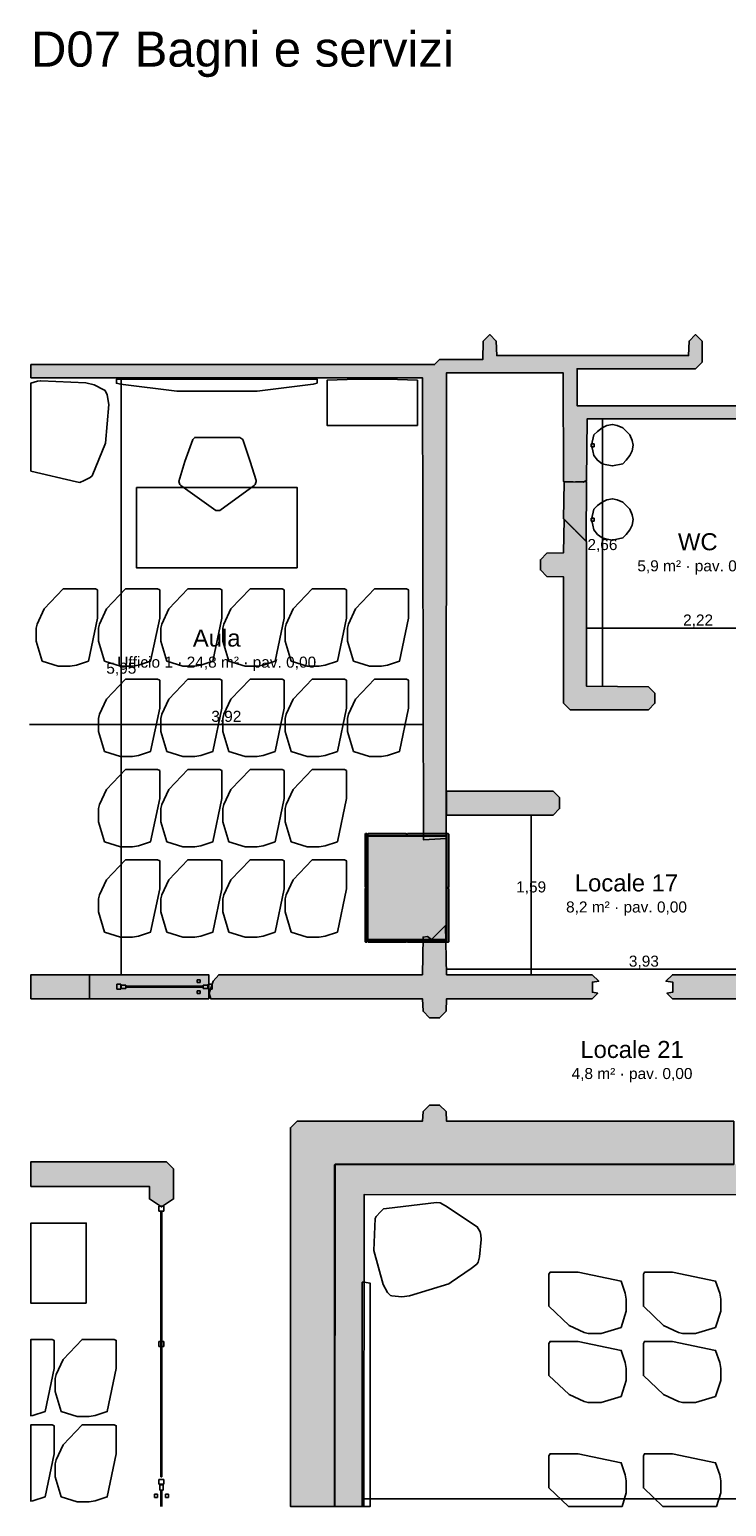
# Model space of a CAD drawing. Header units: millimetres. Extents: x -18533 to 137888, y -83624 to 7711.
# Tile 25 of 38: x 71636 to 78578, y -41025 to -26305. Entities that reach past the tile are written whole.
import ezdxf
from ezdxf.enums import TextEntityAlignment as Align

# ---------------------------------------------------------------- set-up
doc = ezdxf.new("R2010")
doc.units = ezdxf.units.MM
for name, color, linetype in [('A-ARREDI', 9, 'Continuous'), ('A-MISURE', 40, 'Continuous'), ('A-MURI-ESISTENTI', 7, 'Continuous'), ('A-MURI-NUOVI', 40, 'Continuous'), ('A-PARETI-VETRATE', 5, 'Continuous'), ('A-PILASTRI', 8, 'Continuous'), ('A-TESTI', 7, 'Continuous')]:
    doc.layers.add(name, color=color, linetype=linetype)
doc.styles.add('VISIO', font='arial.ttf')

msp = doc.modelspace()

# ---------------------------------------------------------------- hatches: boundary and pattern name
at = {"layer": 'A-MURI-ESISTENTI'}
for points in [[(76955, -30810), (76950, -29725), (75790, -29725), (75785, -34367), (75560, -34382), (75550, -29775), (71650, -29775), (71650, -29645), (75670, -29645), (75720, -29595), (76150, -29595), (76155, -29410), (76220, -29345), (76285, -29410), (76290, -29555), (78200, -29555), (78205, -29410), (78270, -29345), (78335, -29410), (78335, -29620), (78270, -29685), (77090, -29685), (77090, -30055), (79830, -30055), (79835, -29620), (79900, -29555), (80180, -29555), (80197, -29419), (80250, -29345), (80315, -29410), (80320, -29525), (81060, -29525), (81115, -29600), (81110, -29645), (80300, -29635), (80250, -29685), (79970, -29685), (79965, -30110), (79920, -30155), (79909, -30122), (79860, -30145), (79800, -30195), (79770, -30175), (79730, -30185), (79640, -30255), (79600, -30235), (79410, -30425), (79400, -30185), (77190, -30185), (77185, -30800), (77150, -30815), (76955, -30810)], [(77020, -33085), (76955, -33020), (76955, -31760), (76790, -31755), (76725, -31690), (76725, -31590), (76790, -31525), (76955, -31520), (76960, -31185), (77185, -31410), (77185, -32850), (77800, -32855), (77865, -32920), (77865, -33020), (77800, -33085), (77020, -33085)], [(75790, -34135), (75790, -33895), (76850, -33895), (76915, -33960), (76915, -34070), (76850, -34135), (75790, -34135)], [(75620, -36155), (75555, -36090), (75550, -35965), (73440, -35965), (73425, -35910), (73465, -35790), (73520, -35725), (75550, -35725), (75555, -35350), (75600, -35345), (75640, -35375), (75780, -35235), (75790, -35725), (77240, -35725), (77305, -35790), (77242, -35799), (77242, -35900), (77295, -35910), (77240, -35965), (75790, -35965), (75785, -36090), (75720, -36155), (75620, -36155)], [(78040, -35965), (77985, -35910), (78042, -35900), (78042, -35799), (77975, -35790), (78040, -35725), (79370, -35725), (79315, -35760), (79310, -35965), (78040, -35965)], [(74680, -37615), (74680, -37620), (74675, -37620), (74675, -41025), (74235, -41025), (74235, -37250), (74300, -37185), (75550, -37185), (75555, -37090), (75620, -37025), (75720, -37025), (75785, -37090), (75790, -37185), (78650, -37185), (78650, -37615), (74680, -37615)], [(74680, -37620), (78650, -37616), (79410, -37615), (79420, -37475), (79710, -37475), (79720, -37535), (83370, -37535), (83375, -37390), (83440, -37325), (83520, -37325), (83590, -37235), (83820, -37235), (83825, -37080), (83890, -37015), (84240, -37015), (84305, -37080), (84310, -37535), (87170, -37535), (87175, -37310), (87240, -37245), (87850, -37245), (87890, -37205), (88350, -37205), (88350, -37925), (74970, -37915), (74966, -41025), (74676, -41025), (74680, -37620)], [(74676, -41025), (74675, -41025), (74675, -37620), (74680, -37620), (74676, -41025)], [(78650, -37615), (78650, -37616), (74680, -37620), (74680, -37615), (78650, -37615)]]:
    msp.add_hatch(color=7, dxfattribs=at).paths.add_polyline_path(points)
at = {"layer": 'A-MURI-NUOVI'}
for points in [[(76955, -31180), (76960, -30815), (77185, -30810), (77180, -31405), (76955, -31180)], [(71650, -35965), (71650, -35725), (72234, -35725), (72234, -35965), (71650, -35965)], [(72234, -35725), (73421, -35725), (73421, -35965), (72234, -35965), (72234, -35725)], [(73070, -37660), (73070, -37960), (72950, -38040), (72830, -37960), (72830, -37835), (71650, -37835), (71650, -37590), (73000, -37590), (73070, -37660)]]:
    msp.add_hatch(color=40, dxfattribs=at).paths.add_polyline_path(points)
at = {"layer": 'A-PILASTRI'}
for points in [[(74997, -34857), (74983, -34857), (74979, -34853), (74979, -34323), (74983, -34319), (74997, -34319), (74997, -34857)], [(75005, -34337), (75005, -34323), (75009, -34319), (75388, -34319), (75392, -34323), (75392, -34337), (75005, -34337)], [(75785, -35375), (75005, -35375), (75005, -34345), (75785, -34345), (75785, -35375)], [(75398, -34337), (75398, -34323), (75402, -34319), (75781, -34319), (75785, -34323), (75785, -34337), (75398, -34337)], [(75793, -34319), (75807, -34319), (75811, -34323), (75811, -34853), (75807, -34857), (75793, -34857), (75793, -34319)], [(74997, -35401), (74983, -35401), (74979, -35397), (74979, -34867), (74983, -34863), (74997, -34863), (74997, -35401)], [(75793, -34863), (75807, -34863), (75811, -34867), (75811, -35397), (75807, -35401), (75793, -35401), (75793, -34863)], [(75392, -35383), (75392, -35397), (75388, -35401), (75009, -35401), (75005, -35397), (75005, -35383), (75392, -35383)], [(75785, -35383), (75785, -35397), (75781, -35401), (75402, -35401), (75398, -35397), (75398, -35383), (75785, -35383)]]:
    msp.add_hatch(color=8, dxfattribs=at).paths.add_polyline_path(points)

# ---------------------------------------------------------------- linework, layer by layer
at = {"layer": 'A-ARREDI'}
for p, q in [((77230, -30435), (77260, -30435)), ((77230, -30465), (77230, -30435)), ((77230, -30465), (77260, -30465)), ((77260, -30465), (77260, -30435)), ((77230, -31175), (77260, -31175)), ((77230, -31205), (77230, -31175)), ((77230, -31205), (77260, -31205)), ((77260, -31205), (77260, -31175))]:
    msp.add_line(p, q, dxfattribs=at)
for points in [[(72197, -29826), (72279, -29845), (72377, -29895), (72390, -29904), (72408, -29945), (72425, -30043), (72393, -30428), (72260, -30753), (72241, -30768), (72179, -30801), (72138, -30819), (72104, -30814), (71650, -30705), (71650, -29828), (71714, -29811), (71747, -29805), (72197, -29826)], [(72197, -29826), (72279, -29845), (72377, -29895), (72390, -29904), (72408, -29945), (72425, -30043), (72393, -30428), (72260, -30753), (72241, -30768), (72179, -30801), (72138, -30819), (72104, -30814), (71650, -30705), (71650, -29828), (71714, -29811), (71747, -29805), (72197, -29826)], [(74502, -29830), (74462, -29840), (73902, -29910), (73102, -29910), (72542, -29840), (72502, -29830), (72502, -29790), (74502, -29790), (74502, -29830)], [(74502, -29830), (74462, -29840), (73902, -29910), (73102, -29910), (72542, -29840), (72502, -29830), (72502, -29790), (74502, -29790), (74502, -29830)], [(75500, -29800), (75500, -30250), (74600, -30250), (74600, -29800), (74900, -29790), (75200, -29790), (75500, -29800)], [(75500, -29800), (75500, -30250), (74600, -30250), (74600, -29800), (74900, -29790), (75200, -29790), (75500, -29800)], [(77385, -30643), (77339, -30632), (77293, -30597), (77258, -30551), (77247, -30505), (77235, -30448), (77258, -30344), (77293, -30310), (77339, -30275), (77385, -30252), (77442, -30241), (77488, -30252), (77546, -30275), (77615, -30344), (77638, -30402), (77649, -30448), (77638, -30505), (77615, -30551), (77580, -30597), (77546, -30632), (77442, -30655), (77385, -30643)], [(73762, -30390), (73832, -30610), (73892, -30800), (73892, -30810), (73882, -30840), (73872, -30850), (73532, -31100), (73492, -31100), (73142, -30850), (73132, -30840), (73122, -30810), (73182, -30610), (73262, -30390), (73282, -30370), (73732, -30370), (73762, -30390)], [(73762, -30390), (73832, -30610), (73892, -30800), (73892, -30810), (73882, -30840), (73872, -30850), (73532, -31100), (73492, -31100), (73142, -30850), (73132, -30840), (73122, -30810), (73182, -30610), (73262, -30390), (73282, -30370), (73732, -30370), (73762, -30390)], [(74302, -31670), (72702, -31670), (72702, -30870), (74302, -30870), (74302, -31670)], [(74302, -31670), (72702, -31670), (72702, -30870), (74302, -30870), (74302, -31670)], [(77385, -31383), (77339, -31372), (77293, -31337), (77258, -31291), (77247, -31245), (77235, -31188), (77258, -31084), (77293, -31050), (77339, -31015), (77385, -30992), (77442, -30981), (77488, -30992), (77546, -31015), (77615, -31084), (77638, -31142), (77649, -31188), (77638, -31245), (77615, -31291), (77580, -31337), (77546, -31372), (77442, -31395), (77385, -31383)], [(71762, -32600), (71702, -32400), (71702, -32270), (71712, -32230), (71782, -32080), (71972, -31880), (72292, -31880), (72312, -31890), (72312, -32170), (72222, -32600), (72102, -32640), (72042, -32650), (71922, -32650), (71762, -32600)], [(71762, -32600), (71702, -32400), (71702, -32270), (71712, -32230), (71782, -32080), (71972, -31880), (72292, -31880), (72312, -31890), (72312, -32170), (72222, -32600), (72102, -32640), (72042, -32650), (71922, -32650), (71762, -32600)], [(72382, -32600), (72322, -32400), (72322, -32270), (72332, -32230), (72402, -32080), (72592, -31880), (72912, -31880), (72932, -31890), (72932, -32170), (72842, -32600), (72722, -32640), (72662, -32650), (72542, -32650), (72382, -32600)], [(72382, -32600), (72322, -32400), (72322, -32270), (72332, -32230), (72402, -32080), (72592, -31880), (72912, -31880), (72932, -31890), (72932, -32170), (72842, -32600), (72722, -32640), (72662, -32650), (72542, -32650), (72382, -32600)], [(73002, -32600), (72942, -32400), (72942, -32270), (72952, -32230), (73022, -32080), (73212, -31880), (73532, -31880), (73552, -31890), (73552, -32170), (73462, -32600), (73342, -32640), (73282, -32650), (73162, -32650), (73002, -32600)], [(73002, -32600), (72942, -32400), (72942, -32270), (72952, -32230), (73022, -32080), (73212, -31880), (73532, -31880), (73552, -31890), (73552, -32170), (73462, -32600), (73342, -32640), (73282, -32650), (73162, -32650), (73002, -32600)], [(73622, -32600), (73562, -32400), (73562, -32270), (73572, -32230), (73642, -32080), (73832, -31880), (74152, -31880), (74172, -31890), (74172, -32170), (74082, -32600), (73962, -32640), (73902, -32650), (73782, -32650), (73622, -32600)], [(73622, -32600), (73562, -32400), (73562, -32270), (73572, -32230), (73642, -32080), (73832, -31880), (74152, -31880), (74172, -31890), (74172, -32170), (74082, -32600), (73962, -32640), (73902, -32650), (73782, -32650), (73622, -32600)], [(74242, -32600), (74182, -32400), (74182, -32270), (74192, -32230), (74262, -32080), (74452, -31880), (74772, -31880), (74792, -31890), (74792, -32170), (74702, -32600), (74582, -32640), (74522, -32650), (74402, -32650), (74242, -32600)], [(74242, -32600), (74182, -32400), (74182, -32270), (74192, -32230), (74262, -32080), (74452, -31880), (74772, -31880), (74792, -31890), (74792, -32170), (74702, -32600), (74582, -32640), (74522, -32650), (74402, -32650), (74242, -32600)], [(74862, -32600), (74802, -32400), (74802, -32270), (74812, -32230), (74882, -32080), (75072, -31880), (75392, -31880), (75412, -31890), (75412, -32170), (75322, -32600), (75202, -32640), (75142, -32650), (75022, -32650), (74862, -32600)], [(74862, -32600), (74802, -32400), (74802, -32270), (74812, -32230), (74882, -32080), (75072, -31880), (75392, -31880), (75412, -31890), (75412, -32170), (75322, -32600), (75202, -32640), (75142, -32650), (75022, -32650), (74862, -32600)], [(72382, -33500), (72322, -33300), (72322, -33170), (72332, -33130), (72402, -32980), (72592, -32780), (72912, -32780), (72932, -32790), (72932, -33070), (72842, -33500), (72722, -33540), (72662, -33550), (72542, -33550), (72382, -33500)], [(72382, -33500), (72322, -33300), (72322, -33170), (72332, -33130), (72402, -32980), (72592, -32780), (72912, -32780), (72932, -32790), (72932, -33070), (72842, -33500), (72722, -33540), (72662, -33550), (72542, -33550), (72382, -33500)], [(73002, -33500), (72942, -33300), (72942, -33170), (72952, -33130), (73022, -32980), (73212, -32780), (73532, -32780), (73552, -32790), (73552, -33070), (73462, -33500), (73342, -33540), (73282, -33550), (73162, -33550), (73002, -33500)], [(73002, -33500), (72942, -33300), (72942, -33170), (72952, -33130), (73022, -32980), (73212, -32780), (73532, -32780), (73552, -32790), (73552, -33070), (73462, -33500), (73342, -33540), (73282, -33550), (73162, -33550), (73002, -33500)], [(73622, -33500), (73562, -33300), (73562, -33170), (73572, -33130), (73642, -32980), (73832, -32780), (74152, -32780), (74172, -32790), (74172, -33070), (74082, -33500), (73962, -33540), (73902, -33550), (73782, -33550), (73622, -33500)], [(73622, -33500), (73562, -33300), (73562, -33170), (73572, -33130), (73642, -32980), (73832, -32780), (74152, -32780), (74172, -32790), (74172, -33070), (74082, -33500), (73962, -33540), (73902, -33550), (73782, -33550), (73622, -33500)], [(74242, -33500), (74182, -33300), (74182, -33170), (74192, -33130), (74262, -32980), (74452, -32780), (74772, -32780), (74792, -32790), (74792, -33070), (74702, -33500), (74582, -33540), (74522, -33550), (74402, -33550), (74242, -33500)], [(74242, -33500), (74182, -33300), (74182, -33170), (74192, -33130), (74262, -32980), (74452, -32780), (74772, -32780), (74792, -32790), (74792, -33070), (74702, -33500), (74582, -33540), (74522, -33550), (74402, -33550), (74242, -33500)], [(74862, -33500), (74802, -33300), (74802, -33170), (74812, -33130), (74882, -32980), (75072, -32780), (75392, -32780), (75412, -32790), (75412, -33070), (75322, -33500), (75202, -33540), (75142, -33550), (75022, -33550), (74862, -33500)], [(74862, -33500), (74802, -33300), (74802, -33170), (74812, -33130), (74882, -32980), (75072, -32780), (75392, -32780), (75412, -32790), (75412, -33070), (75322, -33500), (75202, -33540), (75142, -33550), (75022, -33550), (74862, -33500)], [(72382, -34400), (72322, -34200), (72322, -34070), (72332, -34030), (72402, -33880), (72592, -33680), (72912, -33680), (72932, -33690), (72932, -33970), (72842, -34400), (72722, -34440), (72662, -34450), (72542, -34450), (72382, -34400)], [(72382, -34400), (72322, -34200), (72322, -34070), (72332, -34030), (72402, -33880), (72592, -33680), (72912, -33680), (72932, -33690), (72932, -33970), (72842, -34400), (72722, -34440), (72662, -34450), (72542, -34450), (72382, -34400)], [(73002, -34400), (72942, -34200), (72942, -34070), (72952, -34030), (73022, -33880), (73212, -33680), (73532, -33680), (73552, -33690), (73552, -33970), (73462, -34400), (73342, -34440), (73282, -34450), (73162, -34450), (73002, -34400)], [(73002, -34400), (72942, -34200), (72942, -34070), (72952, -34030), (73022, -33880), (73212, -33680), (73532, -33680), (73552, -33690), (73552, -33970), (73462, -34400), (73342, -34440), (73282, -34450), (73162, -34450), (73002, -34400)], [(73622, -34400), (73562, -34200), (73562, -34070), (73572, -34030), (73642, -33880), (73832, -33680), (74152, -33680), (74172, -33690), (74172, -33970), (74082, -34400), (73962, -34440), (73902, -34450), (73782, -34450), (73622, -34400)], [(73622, -34400), (73562, -34200), (73562, -34070), (73572, -34030), (73642, -33880), (73832, -33680), (74152, -33680), (74172, -33690), (74172, -33970), (74082, -34400), (73962, -34440), (73902, -34450), (73782, -34450), (73622, -34400)], [(74242, -34400), (74182, -34200), (74182, -34070), (74192, -34030), (74262, -33880), (74452, -33680), (74772, -33680), (74792, -33690), (74792, -33970), (74702, -34400), (74582, -34440), (74522, -34450), (74402, -34450), (74242, -34400)], [(74242, -34400), (74182, -34200), (74182, -34070), (74192, -34030), (74262, -33880), (74452, -33680), (74772, -33680), (74792, -33690), (74792, -33970), (74702, -34400), (74582, -34440), (74522, -34450), (74402, -34450), (74242, -34400)], [(72382, -35300), (72322, -35100), (72322, -34970), (72332, -34930), (72402, -34780), (72592, -34580), (72912, -34580), (72932, -34590), (72932, -34870), (72842, -35300), (72722, -35340), (72662, -35350), (72542, -35350), (72382, -35300)], [(72382, -35300), (72322, -35100), (72322, -34970), (72332, -34930), (72402, -34780), (72592, -34580), (72912, -34580), (72932, -34590), (72932, -34870), (72842, -35300), (72722, -35340), (72662, -35350), (72542, -35350), (72382, -35300)], [(73002, -35300), (72942, -35100), (72942, -34970), (72952, -34930), (73022, -34780), (73212, -34580), (73532, -34580), (73552, -34590), (73552, -34870), (73462, -35300), (73342, -35340), (73282, -35350), (73162, -35350), (73002, -35300)], [(73002, -35300), (72942, -35100), (72942, -34970), (72952, -34930), (73022, -34780), (73212, -34580), (73532, -34580), (73552, -34590), (73552, -34870), (73462, -35300), (73342, -35340), (73282, -35350), (73162, -35350), (73002, -35300)], [(73622, -35300), (73562, -35100), (73562, -34970), (73572, -34930), (73642, -34780), (73832, -34580), (74152, -34580), (74172, -34590), (74172, -34870), (74082, -35300), (73962, -35340), (73902, -35350), (73782, -35350), (73622, -35300)], [(73622, -35300), (73562, -35100), (73562, -34970), (73572, -34930), (73642, -34780), (73832, -34580), (74152, -34580), (74172, -34590), (74172, -34870), (74082, -35300), (73962, -35340), (73902, -35350), (73782, -35350), (73622, -35300)], [(74242, -35300), (74182, -35100), (74182, -34970), (74192, -34930), (74262, -34780), (74452, -34580), (74772, -34580), (74792, -34590), (74792, -34870), (74702, -35300), (74582, -35340), (74522, -35350), (74402, -35350), (74242, -35300)], [(74242, -35300), (74182, -35100), (74182, -34970), (74192, -34930), (74262, -34780), (74452, -34580), (74772, -34580), (74792, -34590), (74792, -34870), (74702, -35300), (74582, -35340), (74522, -35350), (74402, -35350), (74242, -35300)], [(75420, -38927), (75344, -38937), (75245, -38925), (75231, -38921), (75202, -38891), (75157, -38813), (75065, -38474), (75078, -38155), (75090, -38136), (75132, -38089), (75161, -38060), (75192, -38054), (75691, -37997), (75727, -38000), (75778, -38028), (76095, -38237), (76125, -38289), (76131, -38320), (76134, -38365), (76117, -38536), (76103, -38591), (76090, -38609), (76035, -38653), (75837, -38790), (75811, -38805), (75420, -38927)], [(75420, -38927), (75344, -38937), (75245, -38925), (75231, -38921), (75202, -38891), (75157, -38813), (75065, -38474), (75078, -38155), (75090, -38136), (75132, -38089), (75161, -38060), (75192, -38054), (75691, -37997), (75727, -38000), (75778, -38028), (76095, -38237), (76125, -38289), (76131, -38320), (76134, -38365), (76117, -38536), (76103, -38591), (76090, -38609), (76035, -38653), (75837, -38790), (75811, -38805), (75420, -38927)], [(72200, -39000), (71650, -39000), (71650, -38200), (72200, -38200), (72200, -39000)], [(72200, -39000), (71650, -39000), (71650, -38200), (72200, -38200), (72200, -39000)], [(77530, -39240), (77330, -39300), (77200, -39300), (77160, -39290), (77010, -39220), (76810, -39030), (76810, -38710), (76820, -38690), (77100, -38690), (77530, -38780), (77570, -38900), (77580, -38960), (77580, -39080), (77530, -39240)], [(77530, -39240), (77330, -39300), (77200, -39300), (77160, -39290), (77010, -39220), (76810, -39030), (76810, -38710), (76820, -38690), (77100, -38690), (77530, -38780), (77570, -38900), (77580, -38960), (77580, -39080), (77530, -39240)], [(78470, -39240), (78270, -39300), (78140, -39300), (78100, -39290), (77950, -39220), (77750, -39030), (77750, -38710), (77760, -38690), (78040, -38690), (78470, -38780), (78510, -38900), (78520, -38960), (78520, -39080), (78470, -39240)], [(78470, -39240), (78270, -39300), (78140, -39300), (78100, -39290), (77950, -39220), (77750, -39030), (77750, -38710), (77760, -38690), (78040, -38690), (78470, -38780), (78510, -38900), (78520, -38960), (78520, -39080), (78470, -39240)], [(74950, -38790), (74970, -38790), (75030, -38800), (75030, -41025), (74950, -41025), (74950, -38790)], [(74950, -38790), (74970, -38790), (75030, -38800), (75030, -41025), (74950, -41025), (74950, -38790)], [(71860, -39360), (71880, -39370), (71880, -39650), (71790, -40080), (71670, -40120), (71650, -40123), (71650, -39360), (71860, -39360)], [(71860, -39360), (71880, -39370), (71880, -39650), (71790, -40080), (71670, -40120), (71650, -40123), (71650, -39360), (71860, -39360)], [(71950, -40080), (71890, -39880), (71890, -39750), (71900, -39710), (71970, -39560), (72160, -39360), (72480, -39360), (72500, -39370), (72500, -39650), (72410, -40080), (72290, -40120), (72230, -40130), (72110, -40130), (71950, -40080)], [(71950, -40080), (71890, -39880), (71890, -39750), (71900, -39710), (71970, -39560), (72160, -39360), (72480, -39360), (72500, -39370), (72500, -39650), (72410, -40080), (72290, -40120), (72230, -40130), (72110, -40130), (71950, -40080)], [(77530, -39930), (77330, -39990), (77200, -39990), (77160, -39980), (77010, -39910), (76810, -39720), (76810, -39400), (76820, -39380), (77100, -39380), (77530, -39470), (77570, -39590), (77580, -39650), (77580, -39770), (77530, -39930)], [(77530, -39930), (77330, -39990), (77200, -39990), (77160, -39980), (77010, -39910), (76810, -39720), (76810, -39400), (76820, -39380), (77100, -39380), (77530, -39470), (77570, -39590), (77580, -39650), (77580, -39770), (77530, -39930)], [(78470, -39930), (78270, -39990), (78140, -39990), (78100, -39980), (77950, -39910), (77750, -39720), (77750, -39400), (77760, -39380), (78040, -39380), (78470, -39470), (78510, -39590), (78520, -39650), (78520, -39770), (78470, -39930)], [(78470, -39930), (78270, -39990), (78140, -39990), (78100, -39980), (77950, -39910), (77750, -39720), (77750, -39400), (77760, -39380), (78040, -39380), (78470, -39470), (78510, -39590), (78520, -39650), (78520, -39770), (78470, -39930)], [(71860, -40210), (71880, -40220), (71880, -40500), (71790, -40930), (71670, -40970), (71650, -40973), (71650, -40210), (71860, -40210)], [(71860, -40210), (71880, -40220), (71880, -40500), (71790, -40930), (71670, -40970), (71650, -40973), (71650, -40210), (71860, -40210)], [(71950, -40930), (71890, -40730), (71890, -40600), (71900, -40560), (71970, -40410), (72160, -40210), (72480, -40210), (72500, -40220), (72500, -40500), (72410, -40930), (72290, -40970), (72230, -40980), (72110, -40980), (71950, -40930)], [(71950, -40930), (71890, -40730), (71890, -40600), (71900, -40560), (71970, -40410), (72160, -40210), (72480, -40210), (72500, -40220), (72500, -40500), (72410, -40930), (72290, -40970), (72230, -40980), (72110, -40980), (71950, -40930)], [(77538, -41025), (77005, -41025), (76810, -40840), (76810, -40520), (76820, -40500), (77100, -40500), (77530, -40590), (77570, -40710), (77580, -40770), (77580, -40890), (77538, -41025)], [(77538, -41025), (77005, -41025), (76810, -40840), (76810, -40520), (76820, -40500), (77100, -40500), (77530, -40590), (77570, -40710), (77580, -40770), (77580, -40890), (77538, -41025)], [(78478, -41025), (77945, -41025), (77750, -40840), (77750, -40520), (77760, -40500), (78040, -40500), (78470, -40590), (78510, -40710), (78520, -40770), (78520, -40890), (78478, -41025)], [(78478, -41025), (77945, -41025), (77750, -40840), (77750, -40520), (77760, -40500), (78040, -40500), (78470, -40590), (78510, -40710), (78520, -40770), (78520, -40890), (78478, -41025)]]:
    msp.add_lwpolyline(points, close=True, dxfattribs=at)
at = {"layer": 'A-MISURE'}
for p, q in [((72550, -35724), (72550, -29776)), ((77342, -32850), (77342, -30186)), ((77186, -32270), (79404, -32270)), ((71636, -33230), (75556, -33230)), ((76632, -35724), (76632, -34136)), ((75790, -35670), (79720, -35670)), ((74967, -40950), (92004, -40950))]:
    msp.add_line(p, q, dxfattribs=at)
at = {"layer": 'A-MURI-ESISTENTI'}
for points in [[(79400, -30185), (77190, -30185), (77185, -30800), (77150, -30815), (76955, -30810), (76955, -30810), (76950, -29725), (75790, -29725), (75785, -34367), (75560, -34382), (75550, -29775), (71650, -29775), (71650, -29645), (75670, -29645), (75720, -29595), (76150, -29595), (76155, -29410), (76220, -29345), (76285, -29410), (76290, -29555), (78200, -29555), (78205, -29410), (78270, -29345), (78335, -29410), (78335, -29620), (78270, -29685), (77090, -29685), (77090, -30055), (79830, -30055)], [(88350, -37925), (74970, -37915), (74966, -41025), (74676, -41025), (74680, -37620), (74680, -37620), (78650, -37616)]]:
    msp.add_lwpolyline(points, dxfattribs=at)
for points in [[(77020, -33085), (76955, -33020), (76955, -31760), (76790, -31755), (76725, -31690), (76725, -31590), (76790, -31525), (76955, -31520), (76960, -31185), (77185, -31410), (77185, -32850), (77800, -32855), (77865, -32920), (77865, -33020), (77800, -33085), (77020, -33085)], [(75790, -34135), (75790, -33895), (76850, -33895), (76915, -33960), (76915, -34070), (76850, -34135), (75790, -34135)], [(75620, -36155), (75555, -36090), (75550, -35965), (73440, -35965), (73425, -35910), (73465, -35790), (73520, -35725), (75550, -35725), (75555, -35350), (75600, -35345), (75640, -35375), (75780, -35235), (75790, -35725), (77240, -35725), (77305, -35790), (77242, -35799), (77242, -35900), (77295, -35910), (77240, -35965), (75790, -35965), (75785, -36090), (75720, -36155), (75620, -36155)], [(78040, -35965), (77985, -35910), (78042, -35900), (78042, -35799), (77975, -35790), (78040, -35725), (79370, -35725), (79315, -35760), (79310, -35965), (78040, -35965)], [(74680, -37615), (74680, -37620), (74675, -37620), (74675, -41025), (74235, -41025), (74235, -37250), (74300, -37185), (75550, -37185), (75555, -37090), (75620, -37025), (75720, -37025), (75785, -37090), (75790, -37185), (78650, -37185), (78650, -37615), (74680, -37615)], [(74676, -41025), (74675, -41025), (74675, -37620), (74680, -37620), (74676, -41025)], [(78650, -37615), (78650, -37616), (74680, -37620), (74680, -37615), (78650, -37615)]]:
    msp.add_lwpolyline(points, close=True, dxfattribs=at)
at = {"layer": 'A-MURI-NUOVI'}
for points in [[(76955, -31180), (76960, -30815), (77185, -30810), (77180, -31405), (76955, -31180)], [(71650, -35965), (71650, -35725), (72234, -35725), (72234, -35965), (71650, -35965)], [(72234, -35725), (73421, -35725), (73421, -35965), (72234, -35965), (72234, -35725)], [(73070, -37660), (73070, -37960), (72950, -38040), (72830, -37960), (72830, -37835), (71650, -37835), (71650, -37590), (73000, -37590), (73070, -37660)]]:
    msp.add_lwpolyline(points, close=True, dxfattribs=at)
at = {"layer": 'A-PARETI-VETRATE'}
for p, q in [((72505, -35820), (72545, -35820)), ((72505, -35870), (72505, -35820)), ((72505, -35870), (72545, -35870)), ((72545, -35870), (72545, -35820)), ((72549, -35829), (72594, -35829)), ((72549, -35861), (72549, -35829)), ((72549, -35861), (72594, -35861)), ((72594, -35861), (72594, -35829)), ((72594, -35840), (73366, -35840)), ((72594, -35850), (72594, -35840)), ((72594, -35850), (73366, -35850)), ((73307, -35776), (73335, -35776)), ((73307, -35804), (73307, -35776)), ((73307, -35804), (73335, -35804)), ((73307, -35886), (73335, -35886)), ((73307, -35914), (73307, -35886)), ((73307, -35914), (73335, -35914)), ((73335, -35804), (73335, -35776)), ((73335, -35914), (73335, -35886)), ((73366, -35829), (73411, -35829)), ((73366, -35861), (73366, -35829)), ((73366, -35850), (73366, -35840)), ((73366, -35861), (73411, -35861)), ((73411, -35861), (73411, -35829)), ((73415, -35820), (73455, -35820)), ((73415, -35870), (73415, -35820)), ((73415, -35870), (73455, -35870)), ((73455, -35870), (73455, -35820)), ((72925, -38032), (72975, -38032)), ((72925, -38081), (72925, -38032)), ((72925, -38081), (72975, -38081)), ((72945, -38081), (72955, -38081)), ((72945, -40731), (72945, -38081)), ((72955, -40731), (72955, -38081)), ((72975, -38081), (72975, -38032)), ((72925, -39381), (72975, -39381)), ((72925, -39430), (72925, -39381)), ((72925, -39430), (72975, -39430)), ((72975, -39430), (72975, -39381)), ((72925, -40756), (72975, -40756)), ((72925, -40804), (72925, -40756)), ((72945, -40731), (72955, -40731)), ((72975, -40804), (72975, -40756)), ((72881, -40902), (72909, -40902)), ((72881, -40937), (72881, -40902)), ((72909, -40937), (72909, -40902)), ((72925, -40804), (72975, -40804)), ((72934, -40809), (72966, -40809)), ((72934, -40864), (72934, -40809)), ((72934, -40864), (72966, -40864)), ((72945, -40864), (72955, -40864)), ((72945, -41025), (72945, -40864)), ((72955, -41025), (72955, -40864)), ((72966, -40864), (72966, -40809)), ((72991, -40902), (73019, -40902)), ((72991, -40937), (72991, -40902)), ((73019, -40937), (73019, -40902)), ((72881, -40937), (72909, -40937)), ((72991, -40937), (73019, -40937))]:
    msp.add_line(p, q, dxfattribs=at)
at = {"layer": 'A-PILASTRI'}
for points in [[(74997, -34857), (74983, -34857), (74979, -34853), (74979, -34323), (74983, -34319), (74997, -34319), (74997, -34857)], [(75005, -34337), (75005, -34323), (75009, -34319), (75388, -34319), (75392, -34323), (75392, -34337), (75005, -34337)], [(75785, -35375), (75005, -35375), (75005, -34345), (75785, -34345), (75785, -35375)], [(75398, -34337), (75398, -34323), (75402, -34319), (75781, -34319), (75785, -34323), (75785, -34337), (75398, -34337)], [(75793, -34319), (75807, -34319), (75811, -34323), (75811, -34853), (75807, -34857), (75793, -34857), (75793, -34319)], [(74997, -35401), (74983, -35401), (74979, -35397), (74979, -34867), (74983, -34863), (74997, -34863), (74997, -35401)], [(75793, -34863), (75807, -34863), (75811, -34867), (75811, -35397), (75807, -35401), (75793, -35401), (75793, -34863)], [(75392, -35383), (75392, -35397), (75388, -35401), (75009, -35401), (75005, -35397), (75005, -35383), (75392, -35383)], [(75785, -35383), (75785, -35397), (75781, -35401), (75402, -35401), (75398, -35397), (75398, -35383), (75785, -35383)]]:
    msp.add_lwpolyline(points, close=True, dxfattribs=at)

# ---------------------------------------------------------------- texts
at = {"layer": 'A-MISURE', "style": 'VISIO'}
for s, p in [('2,66', (77342, -31438)), ('2,22', (78295, -32190)), ('5,95', (72550, -32670)), ('3,92', (73596, -33150)), ('1,59', (76632, -34850)), ('3,93', (77755, -35590))]:
    msp.add_text(s, height=110, dxfattribs=at).set_placement(p, align=Align.MIDDLE_CENTER)
at = {"layer": 'A-TESTI', "style": 'VISIO'}
msp.add_text('D07 Bagni e servizi', height=350, dxfattribs=at).set_placement((71650, -26675))
for s, height, p in [('WC', 170, (78292, -31410)), ('5,9 m² · pav. 0,00', 110, (78292, -31650)), ('Aula', 170, (73500, -32370)), ('Ufficio 1 · 24,8 m² · pav. 0,00', 110, (73500, -32610)), ('Locale 17', 170, (77582, -34810)), ('8,2 m² · pav. 0,00', 110, (77582, -35050)), ('Locale 21', 170, (77637, -36470)), ('4,8 m² · pav. 0,00', 110, (77637, -36710))]:
    msp.add_text(s, height=height, dxfattribs=at).set_placement(p, align=Align.MIDDLE_CENTER)

doc.saveas('drawing.dxf')
